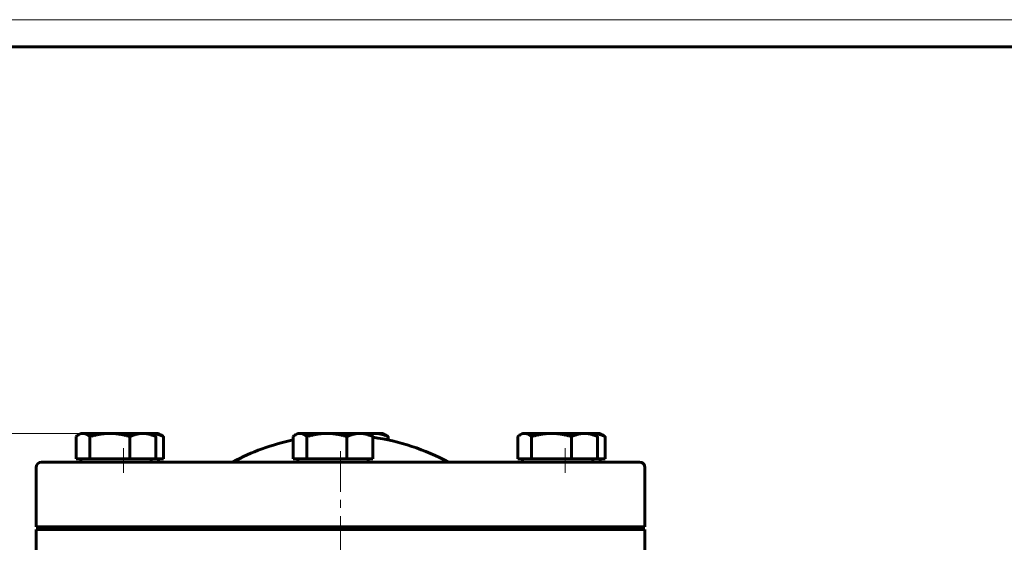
# Model space of a CAD drawing. Header units: millimetres. Extents: x 0 to 594, y 0 to 420.
# Tile 4 of 5: x 123 to 306, y 323 to 420. Entities that reach past the tile are written whole.
import ezdxf

# ---------------------------------------------------------------- set-up
doc = ezdxf.new("R2010")
doc.units = ezdxf.units.MM
for name, pattern in [('K5LT_AXLED', [12, 7.5, -1.5, 1.5, -1.5]), ('K5LT_BASIC', [0]), ('K5LT_THIN', [0])]:
    doc.linetypes.add(name, pattern=pattern)
doc.layers.add('Системный слой', color=7, linetype='Continuous')
doc.layers.add('Системный слой (1)', color=7, linetype='Continuous', true_color=0x6c6c6c)
doc.styles.add('KDIMTEXTSTYLE', font='GOST_AU.SHX', dxfattribs={"width": 0.96, "oblique": 15, "height": 5})
doc.styles.add('KTEXTSTYLE', font='GOST_AU.SHX', dxfattribs={"width": 0.56, "height": 5})
doc.dimstyles.new('KDIMSTYLE (1.00)', dxfattribs={"dimtxt": 5, "dimasz": 1, "dimexe": 2, "dimexo": 0, "dimgap": 1, "dimtad": 1, "dimtxsty": 'KDIMTEXTSTYLE', "dimsah": 1, "dimcen": 0, "dimdle": 1, "dimadec": 0, "dimazin": 0, "dimtfac": 0.667, "dimtmove": 0, "dimatfit": 3, "dimfxl": 1, "dimtvp": 1, "dimtolj": 1, "dimtzin": 0, "dimarcsym": 0})

# ---------------------------------------------------------------- blocks, each defined once
blk = doc.blocks.new('U18')
at = {"layer": 'Системный слой (1)', "color": 143, "linetype": 'K5LT_BASIC', "lineweight": 60, "true_color": 0x33acca}
for p, q in [((230.36, 343.36), (229.63, 343.44)), ((231.12, 343.17), (230.36, 343.36)), ((231.92, 342.86), (231.12, 343.17))]:
    blk.add_line(p, q, dxfattribs=at)
blk = doc.blocks.new('U19')
at = {"layer": 'Системный слой (1)', "color": 143, "linetype": 'K5LT_BASIC', "lineweight": 60, "true_color": 0x33acca}
for p, q in [((215.9, 342.99), (215.73, 342.86)), ((216.05, 343.1), (215.9, 342.99)), ((216.21, 343.2), (216.05, 343.1)), ((216.48, 343.33), (216.21, 343.2)), ((216.75, 343.41), (216.48, 343.33)), ((217.02, 343.44), (216.75, 343.41))]:
    blk.add_line(p, q, dxfattribs=at)
blk = doc.blocks.new('U20')
at = {"layer": 'Системный слой (1)', "color": 143, "linetype": 'K5LT_BASIC', "lineweight": 60, "true_color": 0x33acca}
for start, end in [(101.9464, 118.0725), (61.9275, 81.9013)]:
    blk.add_arc((182.93, 300.64), 42.5, start, end, dxfattribs=at)
blk = doc.blocks.new('U21')
at = {"layer": 'Системный слой (1)', "color": 143, "linetype": 'K5LT_BASIC', "lineweight": 60, "true_color": 0x33acca}
for p, q in [((126.55, 325.64), (214.55, 325.64)), ((214.55, 325.64), (239.31, 325.64))]:
    blk.add_line(p, q, dxfattribs=at)
blk = doc.blocks.new('U33')
at = {"layer": 'Системный слой (1)', "color": 143, "linetype": 'K5LT_BASIC', "lineweight": 60, "true_color": 0x33acca}
for p, q in [((188.6, 343.38), (188.24, 343.31)), ((188.96, 343.42), (188.6, 343.38)), ((189.32, 343.44), (188.96, 343.42))]:
    blk.add_line(p, q, dxfattribs=at)
blk = doc.blocks.new('U34')
at = {"layer": 'Системный слой (1)', "color": 143, "linetype": 'K5LT_BASIC', "lineweight": 60, "true_color": 0x33acca}
for p, q in [((174.3, 342.99), (174.13, 342.86)), ((174.45, 343.1), (174.3, 342.99)), ((174.61, 343.2), (174.45, 343.1)), ((174.88, 343.33), (174.61, 343.2)), ((175.15, 343.41), (174.88, 343.33)), ((175.42, 343.44), (175.15, 343.41))]:
    blk.add_line(p, q, dxfattribs=at)
blk = doc.blocks.new('U35')
at = {"layer": 'Системный слой (1)', "color": 143, "linetype": 'K5LT_BASIC', "lineweight": 60, "true_color": 0x33acca}
for p, q in [((134.1, 342.99), (133.94, 342.86)), ((134.26, 343.1), (134.1, 342.99)), ((134.41, 343.2), (134.26, 343.1)), ((134.69, 343.33), (134.41, 343.2)), ((134.95, 343.41), (134.69, 343.33)), ((135.22, 343.44), (134.95, 343.41))]:
    blk.add_line(p, q, dxfattribs=at)
blk = doc.blocks.new('U36')
at = {"layer": 'Системный слой (1)', "color": 143, "linetype": 'K5LT_BASIC', "lineweight": 60, "true_color": 0x33acca}
for p, q in [((148.56, 343.36), (147.83, 343.44)), ((149.32, 343.17), (148.56, 343.36)), ((150.13, 342.86), (149.32, 343.17))]:
    blk.add_line(p, q, dxfattribs=at)
blk = doc.blocks.new('D9')
at = {"layer": 'Системный слой (1)'}
for points in [[(51.77, 338.44), (51.11, 343.44), (50.45, 338.44), (51.11, 338.94)], [(51.11, 238.44), (51.77, 243.44), (51.11, 242.94), (50.45, 243.44)]]:
    blk.add_hatch(color=7, dxfattribs=at).paths.add_polyline_path(points)
at = {"layer": 'Системный слой (1)', "color": 7, "linetype": 'K5LT_THIN', "lineweight": 18, "true_color": 0xffffff}
for p, q in [((140.2, 343.44), (49.11, 343.44)), ((50.45, 338.44), (51.11, 343.44)), ((51.11, 343.44), (51.77, 338.44)), ((51.11, 343.44), (51.11, 238.44)), ((51.11, 338.94), (50.45, 338.44)), ((51.77, 338.44), (51.11, 338.94)), ((51.11, 238.44), (50.45, 243.44)), ((50.45, 243.44), (51.11, 242.94)), ((51.11, 242.94), (51.77, 243.44)), ((51.77, 243.44), (51.11, 238.44)), ((67.93, 238.44), (49.11, 238.44))]:
    blk.add_line(p, q, dxfattribs=at)
blk.add_wipeout([(50.11, 285.99), (42.73, 285.99), (42.73, 295.49), (50.11, 295.49)]).dxf.layer = 'Системный слой (1)'
at = {"layer": 'Системный слой (1)', "color": 7, "insert": (43.52, 285.99), "char_height": 5, "attachment_point": 1, "rotation": 90, "style": 'KTEXTSTYLE'}
blk.add_mtext('\\H5.0;\\W1.000;\\Q15;\\Q15;\\W0.960;105', dxfattribs=at)
blk = doc.blocks.new('KDIMARROW_01')
at = {"layer": 'Системный слой'}
blk.add_hatch(color=0, dxfattribs=at).paths.add_polyline_path([(-5, -0.66), (0, 0), (-5, 0.66), (-4.5, 0)])
at = {"layer": 'Системный слой', "color": 0, "linetype": 'K5LT_THIN', "lineweight": 18}
for p, q in [((-4.5, 0), (-5, 0.66)), ((-5, 0.66), (0, 0)), ((0, 0), (-5, -0.66)), ((-5, -0.66), (-4.5, 0))]:
    blk.add_line(p, q, dxfattribs=at)
at = {"layer": 'Системный слой (1)', "color": 0, "linetype": 'K5LT_THIN', "lineweight": 18}
blk.add_line((444.12, 238.44), (443.12, 238.44), dxfattribs=at)
blk = doc.blocks.new('U37')
at = {"color": 7, "linetype": 'K5LT_THIN', "lineweight": 18, "true_color": 0xffffff}
blk.add_line((0, 420), (594, 420), dxfattribs=at)
at = {"color": 143, "linetype": 'K5LT_BASIC', "lineweight": 60, "true_color": 0x33acca}
blk.add_line((20, 415), (589, 415), dxfattribs=at)

msp = doc.modelspace()

# ---------------------------------------------------------------- linework, layer by layer
at = {"layer": 'Системный слой (1)', "color": 143, "linetype": 'K5LT_BASIC', "lineweight": 60, "true_color": 0x33acca}
for p, q in [((134.829, 343.437), (134.41, 343.196)), ((134.829, 343.437), (135.222, 343.437)), ((135.222, 343.437), (140.204, 343.437)), ((140.204, 343.437), (146.311, 343.437)), ((146.311, 343.437), (147.829, 343.437)), ((147.829, 343.437), (148.247, 343.196)), ((147.829, 343.437), (149.234, 343.437)), ((149.234, 343.437), (149.652, 343.196)), ((175.025, 343.437), (174.606, 343.196)), ((175.025, 343.437), (175.419, 343.437)), ((175.419, 343.437), (180.401, 343.437)), ((180.401, 343.437), (186.507, 343.437)), ((186.507, 343.437), (188.025, 343.437)), ((188.025, 343.437), (189.317, 343.437)), ((188.025, 343.437), (188.444, 343.196)), ((189.317, 343.437), (190.835, 343.437)), ((190.835, 343.437), (191.254, 343.196)), ((216.626, 343.437), (216.208, 343.196)), ((216.626, 343.437), (217.02, 343.437)), ((217.02, 343.437), (222.002, 343.437)), ((222.002, 343.437), (228.108, 343.437)), ((228.108, 343.437), (229.626, 343.437)), ((229.626, 343.437), (231.032, 343.437)), ((229.626, 343.437), (230.045, 343.196)), ((231.032, 343.437), (231.45, 343.196)), ((133.936, 338.737), (133.936, 342.857)), ((136.508, 338.737), (136.508, 342.857)), ((143.9, 338.737), (143.9, 342.857)), ((148.721, 338.737), (148.721, 342.857)), ((150.126, 338.737), (150.126, 342.857)), ((174.133, 338.737), (174.133, 342.857)), ((176.704, 338.737), (176.704, 342.857)), ((184.097, 338.737), (184.097, 342.857)), ((188.917, 338.737), (188.917, 342.857)), ((191.728, 342.217), (191.728, 342.857)), ((215.734, 338.737), (215.734, 342.857)), ((218.306, 338.737), (218.306, 342.857)), ((225.698, 338.737), (225.698, 342.857)), ((230.519, 338.737), (230.519, 342.857)), ((231.924, 338.737), (231.924, 342.857)), ((238.307, 338.137), (127.553, 338.137)), ((135.222, 338.737), (133.936, 338.737)), ((134.829, 338.737), (134.829, 338.137)), ((136.508, 338.737), (135.222, 338.737)), ((140.204, 338.737), (136.508, 338.737)), ((143.9, 338.737), (140.204, 338.737)), ((146.311, 338.737), (143.9, 338.737)), ((148.721, 338.737), (146.311, 338.737)), ((147.829, 338.737), (147.829, 338.137)), ((150.126, 338.737), (148.721, 338.737)), ((149.234, 338.737), (149.234, 338.137)), ((175.419, 338.737), (174.133, 338.737)), ((175.025, 338.737), (175.025, 338.137)), ((176.704, 338.737), (175.419, 338.737)), ((180.401, 338.737), (176.704, 338.737)), ((184.097, 338.737), (180.401, 338.737)), ((186.507, 338.737), (184.097, 338.737)), ((188.917, 338.737), (186.507, 338.737)), ((188.025, 338.737), (188.025, 338.137)), ((217.02, 338.737), (215.734, 338.737)), ((216.626, 338.737), (216.626, 338.137)), ((218.306, 338.737), (217.02, 338.737)), ((222.002, 338.737), (218.306, 338.737)), ((225.698, 338.737), (222.002, 338.737)), ((228.108, 338.737), (225.698, 338.737)), ((230.519, 338.737), (228.108, 338.737)), ((229.626, 338.737), (229.626, 338.137)), ((231.924, 338.737), (230.519, 338.737)), ((231.032, 338.737), (231.032, 338.137)), ((126.553, 326.137), (126.553, 337.137)), ((239.307, 326.137), (239.307, 337.137)), ((126.553, 326.137), (239.307, 326.137)), ((126.553, 314.637), (126.553, 325.637)), ((166.24, 325.637), (166.955, 326.137)), ((167.61, 326.137), (167.96, 325.637)), ((175.43, 325.637), (175.43, 326.137)), ((190.43, 325.637), (190.43, 326.137)), ((239.307, 314.637), (239.307, 325.637))]:
    msp.add_line(p, q, dxfattribs=at)
at = {"layer": 'Системный слой (1)', "color": 30, "linetype": 'K5LT_AXLED', "lineweight": 18, "true_color": 0xff8000}
for p, q in [((142.734, 340.737), (142.734, 336.137)), ((182.93, 340.137), (182.93, 312.637)), ((224.532, 340.737), (224.532, 336.137))]:
    msp.add_line(p, q, dxfattribs=at)
at = {"layer": 'Системный слой (1)', "color": 143, "linetype": 'K5LT_BASIC', "lineweight": 60, "true_color": 0x33acca}
for centre, start, end in [((127.553, 337.137), 90, 180), ((238.307, 337.137), 0, 90)]:
    msp.add_arc(centre, 1, start, end, dxfattribs=at)
for points, weights in [([(136.508, 342.857), (135.819, 343.437), (135.222, 343.437)], [1, 1.0379548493, 1]), ([(140.204, 343.437), (138.489, 343.437), (136.508, 342.857)], [1, 1.0379548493, 1]), ([(143.9, 342.857), (141.92, 343.437), (140.204, 343.437)], [1, 1.0379548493, 1]), ([(146.311, 343.437), (145.192, 343.437), (143.9, 342.857)], [1, 1.0379548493, 1]), ([(148.721, 342.857), (147.429, 343.437), (146.311, 343.437)], [1, 1.0379548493, 1]), ([(148.248, 343.196), (148.475, 343.064), (148.721, 342.857)], [1.01724949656, 1.01325102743, 1]), ([(149.653, 343.196), (149.88, 343.064), (150.126, 342.857)], [1.01724949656, 1.01325102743, 1]), ([(176.704, 342.857), (176.015, 343.437), (175.419, 343.437)], [1, 1.0379548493, 1]), ([(180.401, 343.437), (178.685, 343.437), (176.704, 342.857)], [1, 1.0379548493, 1]), ([(184.097, 342.857), (182.116, 343.437), (180.401, 343.437)], [1, 1.0379548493, 1]), ([(186.507, 343.437), (185.388, 343.437), (184.097, 342.857)], [1, 1.0379548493, 1]), ([(188.917, 342.857), (187.626, 343.437), (186.507, 343.437)], [1, 1.0379548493, 1]), ([(188.444, 343.196), (188.671, 343.064), (188.917, 342.857)], [1.01724949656, 1.01325102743, 1]), ([(191.728, 342.857), (190.436, 343.437), (189.317, 343.437)], [1, 1.0379548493, 1]), ([(191.254, 343.196), (191.481, 343.064), (191.728, 342.857)], [1.01724949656, 1.01325102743, 1]), ([(218.306, 342.857), (217.617, 343.437), (217.02, 343.437)], [1, 1.0379548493, 1]), ([(222.002, 343.437), (220.286, 343.437), (218.306, 342.857)], [1, 1.0379548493, 1]), ([(225.698, 342.857), (223.717, 343.437), (222.002, 343.437)], [1, 1.0379548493, 1]), ([(228.108, 343.437), (226.99, 343.437), (225.698, 342.857)], [1, 1.0379548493, 1]), ([(230.519, 342.857), (229.227, 343.437), (228.108, 343.437)], [1, 1.0379548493, 1]), ([(230.045, 343.196), (230.272, 343.064), (230.519, 342.857)], [1.01724949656, 1.01325102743, 1]), ([(231.45, 343.196), (231.677, 343.064), (231.924, 342.857)], [1.01724949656, 1.01325102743, 1])]:
    msp.add_rational_spline(points, weights, degree=2, dxfattribs=at)

# ---------------------------------------------------------------- block references
at = {"layer": 'Системный слой (1)'}
for name in ['U35', 'U36', 'U34', 'U33', 'U19', 'U18', 'U20', 'U21']:
    msp.add_blockref(name, (0, 0), dxfattribs=at)

# ---------------------------------------------------------------- next in the draw order: dimensions: what is measured, and where the dimension line sits
at = {"layer": 'Системный слой (1)', "color": 7}
dim = msp.add_linear_dim(base=(51.108, 343.437), p1=(67.93, 238.437), p2=(140.204, 343.437), angle=90, dimstyle='KDIMSTYLE (1.00)', override={"dimexo": 0, "dimpost": '\\H5.0;\\W0.960;\\Q15;<>', "dimblk1": 'KDIMARROW_01', "dimblk2": 'KDIMARROW_01', "dimse1": 0, "dimse2": 0, "dimclrt": 7, "dimtol": 1, "dimtp": 0, "dimtm": 0, "dimtdec": 5, "dimtolj": 1}, dxfattribs=at)
dim.commit()
dim.dimension.update_dxf_attribs({"geometry": 'D9', "text_midpoint": (51.108, 290.937), "dimtype": 160})

# ---------------------------------------------------------------- next in the draw order: block references
msp.add_blockref('U37', (0, 0))

doc.saveas('drawing.dxf')
